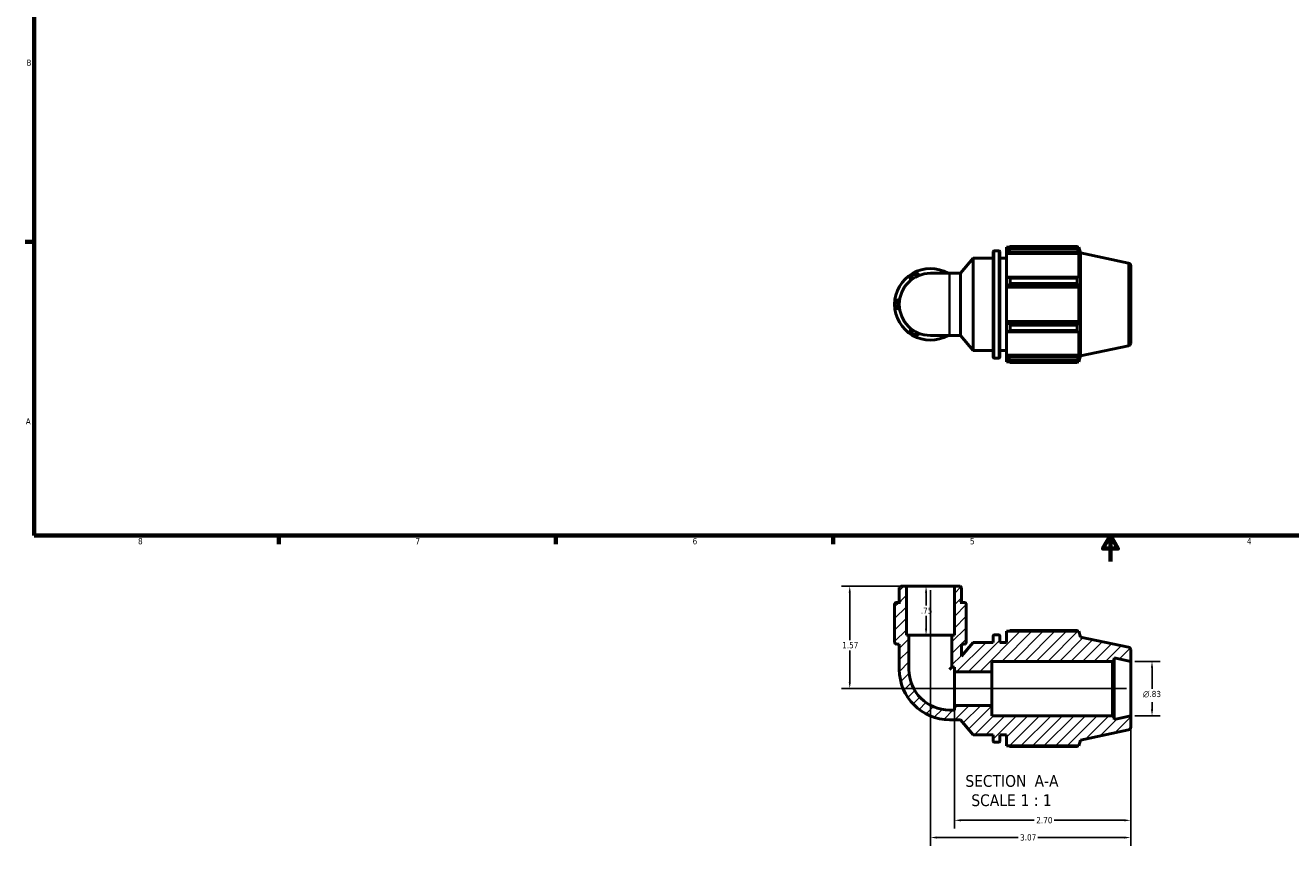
# Model space of a CAD drawing. Header units: inches. Extents: x 0.1 to 37.8, y -3.8 to 22.3.
# Tile 1 of 4: x 0.4 to 19.8, y -3.8 to 8.8. Entities that reach past the tile are written whole.
import ezdxf

# ---------------------------------------------------------------- set-up
doc = ezdxf.new("R2010")
doc.units = ezdxf.units.IN
doc.header["$MEASUREMENT"] = 0
for name, color, linetype, lineweight in [('Border (ANSI)', 7, 'Continuous', 70), ('Dimension (ANSI)', 7, 'Continuous', 25), ('Hatch (ANSI)', 7, 'Continuous', 18), ('Symbol (ANSI)', 7, 'Continuous', 25), ('Visible (ANSI)', 7, 'Continuous', 50), ('Visible Narrow (ANSI)', 7, 'Continuous', 35)]:
    doc.layers.add(name, color=color, linetype=linetype, lineweight=lineweight)
doc.styles.add('Label Text (ANSI)', font='tahoma.ttf')
doc.styles.add('Note Text (ANSI)', font='tahoma.ttf')
doc.dimstyles.new('Default (ANSI)', dxfattribs={"dimtxt": 0.09448818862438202, "dimasz": 0.09842519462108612, "dimexe": 0.125, "dimexo": 0.0625, "dimgap": 0.03149606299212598, "dimtad": 0, "dimtih": 1, "dimtoh": 1, "dimrnd": 1e-08, "dimzin": 4, "dimdsep": 46, "dimtxsty": 'Note Text (ANSI)', "dimcen": 0.09, "dimdle": 0.3937007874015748, "dimclrd": 256, "dimclre": 256, "dimclrt": 5, "dimadec": 0, "dimazin": 1, "dimtfac": 1, "dimtofl": 0, "dimtmove": 0, "dimatfit": 3, "dimfxl": 1, "dimtolj": 1, "dimtzin": 4, "dimlwd": -1, "dimlwe": -1, "dimarcsym": 0})

# ---------------------------------------------------------------- blocks, each defined once
blk = doc.blocks.new('Borders Default Border')
at = {"layer": 'Border (ANSI)'}
for p, q in [((0.4999999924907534, 5.500000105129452), (0.3655118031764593, 5.500000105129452)), ((4.250000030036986, 0.9999999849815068), (4.250000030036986, 0.8655118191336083)), ((8.500000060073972, 0.9999999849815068), (8.500000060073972, 0.8655118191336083)), ((12.7499993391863, 0.9999999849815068), (12.7499993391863, 0.8655118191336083))]:
    blk.add_line(p, q, dxfattribs=at)
at = {"layer": 'Border (ANSI)', "flags": 128}
for points in [[(0.4999999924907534, 0.9999999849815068), (0.4999999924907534, 21.00000006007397), (33.49999855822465, 21.00000006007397), (33.49999855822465, 0.9999999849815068), (0.4999999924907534, 0.9999999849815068)], [(17.00000012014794, 0.6000000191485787), (17.00000012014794, 0.9999999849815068), (16.88453043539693, 0.8000000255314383), (17.11546980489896, 0.8000000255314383), (17.00000012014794, 0.9999999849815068)]]:
    blk.add_lwpolyline(points, dxfattribs=at)
at = {"layer": 'Border (ANSI)', "color": 5, "true_color": 0x0000ff, "char_height": 0.09448818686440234, "attachment_point": 7, "style": 'Note Text (ANSI)'}
for s, insert in [('B', (0.3839194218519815, 8.202755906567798)), ('A', (0.3725641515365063, 2.702755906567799)), ('8', (2.09415882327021, 0.8633678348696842)), ('7', (6.345746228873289, 0.8655118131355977)), ('6', (10.59483913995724, 0.8635209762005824)), ('5', (14.84733363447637, 0.8635209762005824)), ('4', (19.0920422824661, 0.8655118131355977))]:
    blk.add_mtext(s, dxfattribs=dict(at, insert=insert))
blk = doc.blocks.new('*D7')
at = {"layer": 'Defpoints', "color": 0, "transparency": 16777216}
for p in [(14.24086986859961, 0.2225092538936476), (14.17441586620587, -0.5274907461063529), (14.24086986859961, -0.5274907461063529)]:
    blk.add_point(p, dxfattribs=at)
at = {"layer": 'Dimension (ANSI)', "transparency": 16777216}
for p, q in [((14.17441586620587, 0.1240840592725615), (14.17441586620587, -0.07276699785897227)), ((14.17441586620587, -0.4290655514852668), (14.17441586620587, -0.2322144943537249))]:
    blk.add_line(p, q, dxfattribs=at)
for points in [[(14.15801166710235, 0.1240840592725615), (14.19082006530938, 0.1240840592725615), (14.17441586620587, 0.2225092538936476)], [(14.15801166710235, -0.4290655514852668), (14.19082006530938, -0.4290655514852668), (14.17441586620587, -0.5274907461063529)]]:
    blk.add_solid(points, dxfattribs=at)
at = {"layer": 'Dimension (ANSI)', "color": 5, "transparency": 16777216, "insert": (14.09322202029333, -0.1042630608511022), "char_height": 0.09448818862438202, "attachment_point": 1, "style": 'Note Text (ANSI)'}
blk.add_mtext('\\A1;.75', dxfattribs=at)
blk = doc.blocks.new('*D8')
at = {"layer": 'Defpoints', "color": 0, "transparency": 16777216}
for p in [(14.2408698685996, 0.2225092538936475), (17.3108698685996, -1.764813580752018), (14.2408698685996, -3.630955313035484)]:
    blk.add_point(p, dxfattribs=at)
at = {"layer": 'Dimension (ANSI)', "transparency": 16777216}
for p, q in [((14.2408698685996, 0.1600092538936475), (14.2408698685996, -3.755955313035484)), ((17.3108698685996, -1.827313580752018), (17.3108698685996, -3.755955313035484)), ((14.33929506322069, -3.630955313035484), (15.58370940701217, -3.630955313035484)), ((17.21244467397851, -3.630955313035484), (15.88803033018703, -3.630955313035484))]:
    blk.add_line(p, q, dxfattribs=at)
for points in [[(14.33929506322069, -3.61455111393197), (14.33929506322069, -3.647359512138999), (14.2408698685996, -3.630955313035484)], [(17.21244467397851, -3.61455111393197), (17.21244467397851, -3.647359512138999), (17.3108698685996, -3.630955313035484)]]:
    blk.add_solid(points, dxfattribs=at)
at = {"layer": 'Dimension (ANSI)', "color": 5, "transparency": 16777216, "insert": (15.61520547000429, -3.581744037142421), "char_height": 0.09448818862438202, "attachment_point": 1, "style": 'Note Text (ANSI)'}
blk.add_mtext('\\A1;3.07', dxfattribs=at)
blk = doc.blocks.new('*D9')
at = {"layer": 'Defpoints', "color": 0, "transparency": 16777216}
for p in [(14.60883277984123, -1.604217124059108), (17.3108698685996, -1.764813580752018), (17.3108698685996, -3.366822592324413)]:
    blk.add_point(p, dxfattribs=at)
at = {"layer": 'Dimension (ANSI)', "transparency": 16777216}
for p, q in [((14.60883277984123, -1.666717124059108), (14.60883277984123, -3.491822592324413)), ((17.3108698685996, -1.827313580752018), (17.3108698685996, -3.491822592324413)), ((14.70725797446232, -3.366822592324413), (15.83227523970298, -3.366822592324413)), ((17.21244467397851, -3.366822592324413), (16.1352635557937, -3.366822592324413))]:
    blk.add_line(p, q, dxfattribs=at)
for points in [[(14.70725797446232, -3.350418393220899), (14.70725797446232, -3.383226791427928), (14.60883277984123, -3.366822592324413)], [(17.21244467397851, -3.350418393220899), (17.21244467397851, -3.383226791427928), (17.3108698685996, -3.366822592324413)]]:
    blk.add_solid(points, dxfattribs=at)
at = {"layer": 'Dimension (ANSI)', "color": 5, "transparency": 16777216, "insert": (15.86377130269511, -3.31761131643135), "char_height": 0.09448818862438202, "attachment_point": 1, "style": 'Note Text (ANSI)'}
blk.add_mtext('\\A1;2.70', dxfattribs=at)
blk = doc.blocks.new('*D10')
at = {"layer": 'Defpoints', "color": 0, "transparency": 16777216}
for p in [(17.31086986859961, -0.9301679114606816), (17.31086986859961, -1.764813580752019), (17.6375523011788, -1.764813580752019)]:
    blk.add_point(p, dxfattribs=at)
at = {"layer": 'Dimension (ANSI)', "transparency": 16777216}
for p, q in [((17.37336986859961, -0.9301679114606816), (17.7625523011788, -0.9301679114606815)), ((17.6375523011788, -1.028593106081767), (17.6375523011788, -1.351201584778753)), ((17.6375523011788, -1.666388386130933), (17.6375523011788, -1.556378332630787)), ((17.37336986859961, -1.764813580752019), (17.7625523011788, -1.764813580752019))]:
    blk.add_line(p, q, dxfattribs=at)
for points in [[(17.62114810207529, -1.028593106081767), (17.65395650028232, -1.028593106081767), (17.6375523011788, -0.9301679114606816)], [(17.62114810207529, -1.666388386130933), (17.65395650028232, -1.666388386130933), (17.6375523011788, -1.764813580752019)]]:
    blk.add_solid(points, dxfattribs=at)
at = {"layer": 'Dimension (ANSI)', "color": 5, "transparency": 16777216, "insert": (17.49956723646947, -1.382697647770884), "char_height": 0.09448818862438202, "attachment_point": 1, "style": 'Note Text (ANSI)'}
blk.add_mtext('\\A1;{\\fAIGDT|b0|i0;\\H0.0945;\\ln}\\fTahoma|b0|i0;\\H0.0945;.83', dxfattribs=at)
blk = doc.blocks.new('*D11')
at = {"layer": 'Defpoints', "color": 0, "transparency": 16777216}
for p in [(13.87411790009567, 0.2225092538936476), (13.00415020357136, -1.347490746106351), (17.31086986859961, -1.34749074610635)]:
    blk.add_point(p, dxfattribs=at)
at = {"layer": 'Dimension (ANSI)', "transparency": 16777216}
for p, q in [((13.81161790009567, 0.2225092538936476), (12.87915020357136, 0.2225092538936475)), ((13.00415020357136, 0.1240840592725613), (13.00415020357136, -0.6026083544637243)), ((13.00415020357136, -1.249065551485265), (13.00415020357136, -0.7623731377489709)), ((17.24836986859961, -1.34749074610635), (12.87915020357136, -1.347490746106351))]:
    blk.add_line(p, q, dxfattribs=at)
for points in [[(12.98774600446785, 0.1240840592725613), (13.02055440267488, 0.1240840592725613), (13.00415020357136, 0.2225092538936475)], [(12.98774600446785, -1.249065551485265), (13.02055440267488, -1.249065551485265), (13.00415020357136, -1.347490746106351)]]:
    blk.add_solid(points, dxfattribs=at)
at = {"layer": 'Dimension (ANSI)', "color": 5, "transparency": 16777216, "insert": (12.88757881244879, -0.6341044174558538), "char_height": 0.09448818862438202, "attachment_point": 1, "style": 'Note Text (ANSI)'}
blk.add_mtext('\\A1;1.57', dxfattribs=at)

msp = doc.modelspace()

# ---------------------------------------------------------------- hatches: boundary and pattern name
at = {"layer": 'Hatch (ANSI)'}
h = msp.add_hatch(dxfattribs=at)
h.set_pattern_fill('ANSI31', color=256, scale=0.9999999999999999, style=0)
h.set_pattern_definition([(45, (0, 0), (-0.08838834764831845, 0.08838834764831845), [])])
edge = h.paths.add_edge_path()
edge.add_line((14.60762183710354, -0.5274907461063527), (14.57094664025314, -0.5274907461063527))
edge.add_line((14.57094664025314, -0.5274907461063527), (14.57094664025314, -1.017413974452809))
edge.add_line((14.57094664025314, -1.017413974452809), (14.60883277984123, -1.017413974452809))
edge.add_line((14.60883277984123, -1.017413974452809), (14.60883277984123, -1.090764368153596))
edge.add_line((14.60883277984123, -1.090764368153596), (15.1808698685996, -1.090764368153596))
edge.add_line((15.1808698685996, -1.090764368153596), (15.1808698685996, -0.9301679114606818))
edge.add_line((15.1808698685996, -0.9301679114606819), (17.02999716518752, -0.9301679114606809))
edge.add_line((17.02999716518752, -0.9301679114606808), (17.05503653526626, -0.905128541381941))
edge.add_line((17.05503653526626, -0.9051285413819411), (17.05503653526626, -0.8757888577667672))
edge.add_line((17.05503653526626, -0.8757888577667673), (17.3108698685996, -0.9301679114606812))
edge.add_line((17.3108698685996, -0.9301679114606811), (17.3108698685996, -0.7553006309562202))
edge.add_ellipse((17.26913758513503, -0.75530063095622), major_axis=(2.622574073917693e-16, 0.04173228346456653), ratio=1, start_angle=270, end_angle=348.0000000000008)
edge.add_line((17.27781421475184, -0.7144802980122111), (16.5433698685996, -0.558369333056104))
edge.add_line((16.5433698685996, -0.558369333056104), (16.51421528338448, -0.4686407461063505))
edge.add_line((16.51421528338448, -0.4686407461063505), (15.4074698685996, -0.4686407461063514))
edge.add_line((15.4074698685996, -0.4686407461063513), (15.4074698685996, -0.6387407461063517))
edge.add_line((15.4074698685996, -0.6387407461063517), (15.30513653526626, -0.6387407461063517))
edge.add_line((15.30513653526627, -0.6387407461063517), (15.30513653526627, -0.5420336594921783))
edge.add_ellipse((15.28844362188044, -0.5420336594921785), major_axis=(-1.748382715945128e-16, 0.0166929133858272), ratio=1, start_angle=270, end_angle=359.9999999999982)
edge.add_line((15.28844362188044, -0.5253407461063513), (15.21949611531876, -0.5253407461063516))
edge.add_ellipse((15.21949611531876, -0.5420336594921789), major_axis=(-0.0166929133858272, -1.748382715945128e-16), ratio=1, start_angle=270, end_angle=359.9999999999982)
edge.add_line((15.20280320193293, -0.5420336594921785), (15.20280320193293, -0.6387407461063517))
edge.add_line((15.20280320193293, -0.6387407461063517), (14.89580320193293, -0.6387407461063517))
edge.add_line((14.89580320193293, -0.6387407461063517), (14.71764742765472, -0.8510585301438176))
edge.add_line((14.71764742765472, -0.8510585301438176), (14.71764742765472, -0.6649907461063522))
edge.add_line((14.71764742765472, -0.6649907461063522), (14.76055740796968, -0.6649907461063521))
edge.add_ellipse((14.76055740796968, -0.636384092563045), major_axis=(0.0286066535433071, 8.741913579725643e-17), ratio=1, start_angle=270, end_angle=359.9999999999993)
edge.add_line((14.78916406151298, -0.6363840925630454), (14.78916406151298, -0.6024907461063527))
edge.add_line((14.78916406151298, -0.6024907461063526), (14.78916406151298, -0.5274907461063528))
edge.add_line((14.78916406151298, -0.5274907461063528), (14.78916406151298, -0.05609739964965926))
edge.add_ellipse((14.76055740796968, -0.05609739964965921), major_axis=(-2.923386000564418e-42, 0.02860665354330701), ratio=1, start_angle=270, end_angle=360)
edge.add_line((14.76055740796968, -0.02749074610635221), (14.69796238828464, -0.02749074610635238))
edge.add_line((14.69796238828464, -0.02749074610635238), (14.71764742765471, -0.007805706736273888))
edge.add_line((14.71764742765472, -0.007805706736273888), (14.71764742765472, 0.2005041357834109))
edge.add_line((14.71764742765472, 0.2005041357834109), (14.69564230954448, 0.2225092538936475))
edge.add_line((14.69564230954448, 0.2225092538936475), (14.60762183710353, 0.2225092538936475))
edge.add_line((14.60762183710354, 0.2225092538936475), (14.60762183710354, -0.5274907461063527))
edge = h.paths.add_edge_path()
edge.add_line((13.91079309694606, -0.5274907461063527), (13.87411790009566, -0.5274907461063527))
edge.add_line((13.87411790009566, -0.5274907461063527), (13.87411790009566, 0.2225092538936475))
edge.add_line((13.87411790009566, 0.2225092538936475), (13.78609742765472, 0.2225092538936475))
edge.add_line((13.78609742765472, 0.2225092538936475), (13.76409230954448, 0.2005041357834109))
edge.add_line((13.76409230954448, 0.2005041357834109), (13.76409230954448, -0.007805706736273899))
edge.add_line((13.76409230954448, -0.007805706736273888), (13.78377734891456, -0.02749074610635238))
edge.add_line((13.78377734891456, -0.02749074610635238), (13.72118232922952, -0.02749074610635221))
edge.add_ellipse((13.72118232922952, -0.05609739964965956), major_axis=(-0.02860665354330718, -1.748382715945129e-16), ratio=1, start_angle=269.9999999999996, end_angle=359.9999999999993)
edge.add_line((13.69257567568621, -0.05609739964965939), (13.69257567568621, -0.5274907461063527))
edge.add_line((13.69257567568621, -0.5274907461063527), (13.69257567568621, -0.6024907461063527))
edge.add_line((13.69257567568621, -0.6024907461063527), (13.69257567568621, -0.6363840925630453))
edge.add_ellipse((13.72118232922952, -0.636384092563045), major_axis=(1.748382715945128e-16, -0.02860665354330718), ratio=1, start_angle=270.0000000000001, end_angle=359.9999999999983)
edge.add_line((13.72118232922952, -0.6649907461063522), (13.76409230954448, -0.664990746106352))
edge.add_line((13.76409230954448, -0.664990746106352), (13.76409230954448, -1.054089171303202))
edge.add_ellipse((14.53427144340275, -1.054089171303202), major_axis=(1.311287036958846e-16, -0.7701791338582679), ratio=1, start_angle=270, end_angle=360.0000000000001)
edge.add_line((14.53427144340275, -1.82426830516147), (14.70115521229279, -1.82426830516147))
edge.add_line((14.70115521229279, -1.82426830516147), (14.89580320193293, -2.056240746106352))
edge.add_line((14.89580320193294, -2.056240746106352), (15.20280320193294, -2.056240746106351))
edge.add_line((15.20280320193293, -2.056240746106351), (15.20280320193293, -2.152947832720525))
edge.add_ellipse((15.21949611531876, -2.152947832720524), major_axis=(1.748382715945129e-16, -0.01669291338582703), ratio=1, start_angle=270, end_angle=359.9999999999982)
edge.add_line((15.21949611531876, -2.169640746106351), (15.28844362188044, -2.169640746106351))
edge.add_ellipse((15.28844362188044, -2.152947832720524), major_axis=(0.0166929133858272, -6.073004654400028e-47), ratio=1, start_angle=270, end_angle=359.9999999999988)
edge.add_line((15.30513653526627, -2.152947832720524), (15.30513653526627, -2.056240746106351))
edge.add_line((15.30513653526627, -2.056240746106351), (15.4074698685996, -2.056240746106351))
edge.add_line((15.4074698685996, -2.056240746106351), (15.4074698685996, -2.226340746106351))
edge.add_line((15.4074698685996, -2.226340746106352), (16.51421528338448, -2.226340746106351))
edge.add_line((16.51421528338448, -2.22634074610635), (16.5433698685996, -2.136612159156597))
edge.add_line((16.5433698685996, -2.136612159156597), (17.27781421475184, -1.980501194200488))
edge.add_ellipse((17.26913758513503, -1.939680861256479), major_axis=(0.04082033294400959, 0.008676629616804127), ratio=1, start_angle=270, end_angle=347.9999999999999)
edge.add_line((17.3108698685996, -1.939680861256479), (17.3108698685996, -1.764813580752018))
edge.add_line((17.3108698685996, -1.764813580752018), (17.05503653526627, -1.819192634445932))
edge.add_line((17.05503653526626, -1.819192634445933), (17.05503653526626, -1.789852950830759))
edge.add_line((17.05503653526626, -1.789852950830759), (17.02999716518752, -1.764813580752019))
edge.add_line((17.02999716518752, -1.764813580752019), (15.1808698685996, -1.764813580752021))
edge.add_line((15.1808698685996, -1.764813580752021), (15.1808698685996, -1.604217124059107))
edge.add_line((15.1808698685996, -1.604217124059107), (14.60883277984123, -1.604217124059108))
edge.add_line((14.60883277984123, -1.604217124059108), (14.60883277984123, -1.677567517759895))
edge.add_line((14.60883277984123, -1.677567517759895), (14.53427144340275, -1.677567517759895))
edge.add_ellipse((14.53427144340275, -1.054089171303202), major_axis=(-0.6234783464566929, -4.808052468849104e-16), ratio=1, start_angle=0, end_angle=90, ccw=False)
edge.add_line((13.91079309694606, -1.054089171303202), (13.91079309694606, -0.5274907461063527))

# ---------------------------------------------------------------- linework, layer by layer
at = {"layer": 'Visible (ANSI)'}
for p, q in [((15.46416986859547, 5.432404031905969), (15.46416986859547, 5.398232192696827)), ((15.46416986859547, 5.432404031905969), (16.49272184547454, 5.432404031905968)), ((16.49272184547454, 5.398232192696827), (16.49272184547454, 5.432404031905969)), ((14.70115521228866, 5.020004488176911), (14.8958032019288, 5.251976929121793)), ((14.8958032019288, 3.834476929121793), (14.8958032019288, 5.251976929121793)), ((14.8958032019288, 5.251976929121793), (15.2028032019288, 5.251976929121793)), ((15.2028032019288, 3.73776984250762), (15.2028032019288, 5.348684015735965)), ((15.21949611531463, 5.365376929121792), (15.28844362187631, 5.365376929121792)), ((15.30513653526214, 5.348684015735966), (15.30513653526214, 3.737769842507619)), ((15.30513653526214, 5.251976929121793), (15.40746986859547, 5.251976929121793)), ((15.40746986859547, 5.422076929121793), (15.40746986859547, 5.390413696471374)), ((15.40746986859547, 5.422076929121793), (15.44769986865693, 5.422076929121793)), ((15.42636986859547, 5.408438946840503), (15.40746986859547, 5.390413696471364)), ((15.40746986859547, 5.331158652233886), (15.40746986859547, 5.390413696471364)), ((15.40746986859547, 5.331158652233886), (15.42636986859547, 5.347923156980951)), ((15.40746986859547, 5.322776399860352), (15.40746986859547, 5.331158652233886)), ((15.40746986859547, 5.322776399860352), (15.40746986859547, 4.953398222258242)), ((15.40746986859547, 5.322776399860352), (16.51421528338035, 5.322776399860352)), ((15.42636986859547, 5.347923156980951), (16.50500380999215, 5.347923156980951)), ((16.49272184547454, 5.398232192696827), (15.46416986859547, 5.398232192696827)), ((16.49807327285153, 5.422076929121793), (16.51421528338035, 5.422076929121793)), ((16.51421528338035, 5.381401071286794), (16.50500380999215, 5.408438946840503)), ((16.50500380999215, 5.347923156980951), (16.51421528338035, 5.322776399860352)), ((16.51421528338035, 5.381401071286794), (16.51421528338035, 5.422076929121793)), ((16.54336986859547, 5.332348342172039), (16.51421528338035, 5.422076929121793)), ((16.51421528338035, 4.949034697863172), (16.51421528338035, 5.322776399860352)), ((16.54336986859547, 3.754105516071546), (16.54336986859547, 5.332348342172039)), ((17.27781421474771, 5.176237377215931), (16.54336986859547, 5.332348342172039)), ((17.31086986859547, 5.135417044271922), (17.31086986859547, 3.951036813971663)), ((14.53427144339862, 5.020004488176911), (14.24086986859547, 5.020004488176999)), ((14.53427144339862, 5.020004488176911), (14.70115521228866, 5.020004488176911)), ((14.70115521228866, 4.066449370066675), (14.70115521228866, 5.020004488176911)), ((15.42636986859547, 4.962125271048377), (15.40746986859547, 4.953398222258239)), ((15.40746986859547, 4.810343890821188), (15.40746986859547, 4.953398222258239)), ((16.50500380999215, 4.962125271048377), (15.42636986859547, 4.962125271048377)), ((15.46416986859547, 4.945707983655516), (15.46416986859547, 4.863209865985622)), ((15.46416986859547, 4.945707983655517), (16.49272184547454, 4.945707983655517)), ((16.49272184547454, 4.863209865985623), (15.46416986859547, 4.863209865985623)), ((16.49272184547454, 4.863209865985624), (16.49272184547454, 4.945707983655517)), ((16.51421528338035, 4.949034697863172), (16.50500380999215, 4.962125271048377)), ((15.40746986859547, 4.810343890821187), (15.42636986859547, 4.816027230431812)), ((15.40746986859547, 4.807502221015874), (15.40746986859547, 4.810343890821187)), ((15.40746986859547, 4.807502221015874), (15.40746986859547, 4.278951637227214)), ((15.40746986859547, 4.807502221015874), (16.51421528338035, 4.807502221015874)), ((15.42636986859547, 4.816027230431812), (16.50500380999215, 4.816027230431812)), ((16.50500380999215, 4.816027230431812), (16.51421528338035, 4.807502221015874)), ((16.51421528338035, 4.278951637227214), (16.51421528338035, 4.807502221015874)), ((15.40746986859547, 4.276109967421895), (15.40746986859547, 4.278951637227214)), ((15.40746986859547, 4.278951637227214), (16.51421528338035, 4.278951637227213)), ((15.40746986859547, 4.133055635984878), (15.40746986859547, 4.276109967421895)), ((15.42636986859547, 4.270426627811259), (15.40746986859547, 4.276109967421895)), ((16.50500380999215, 4.270426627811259), (15.42636986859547, 4.270426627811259)), ((16.51421528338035, 4.278951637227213), (16.50500380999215, 4.270426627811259)), ((15.40746986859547, 4.133055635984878), (15.42636986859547, 4.124328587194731)), ((15.40746986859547, 4.133055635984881), (15.40746986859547, 3.763677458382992)), ((15.42636986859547, 4.124328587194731), (16.50500380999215, 4.124328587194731)), ((15.46416986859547, 4.223243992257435), (15.46416986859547, 4.140745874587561)), ((15.46416986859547, 4.223243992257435), (16.49272184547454, 4.223243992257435)), ((16.49272184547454, 4.140745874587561), (15.46416986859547, 4.140745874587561)), ((16.49272184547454, 4.140745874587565), (16.49272184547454, 4.223243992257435)), ((16.50500380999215, 4.124328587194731), (16.51421528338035, 4.137419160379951)), ((16.51421528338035, 3.763677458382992), (16.51421528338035, 4.137419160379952)), ((14.24086986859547, 4.066449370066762), (14.53427144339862, 4.066449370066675)), ((14.53427144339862, 4.066449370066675), (14.70115521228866, 4.066449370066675)), ((14.70115521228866, 4.066449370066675), (14.8958032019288, 3.834476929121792)), ((17.27781421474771, 3.910216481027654), (16.54336986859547, 3.754105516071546)), ((14.8958032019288, 3.834476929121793), (15.2028032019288, 3.834476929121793)), ((15.21949611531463, 3.721076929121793), (15.28844362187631, 3.721076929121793)), ((15.30513653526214, 3.834476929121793), (15.40746986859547, 3.834476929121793)), ((15.40746986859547, 3.755295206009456), (15.40746986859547, 3.763677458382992)), ((15.40746986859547, 3.763677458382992), (16.51421528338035, 3.763677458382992)), ((15.40746986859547, 3.696040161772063), (15.40746986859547, 3.755295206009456)), ((15.42636986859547, 3.738530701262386), (15.40746986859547, 3.755295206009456)), ((15.40746986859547, 3.696040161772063), (15.42636986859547, 3.678014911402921)), ((15.40746986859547, 3.696040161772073), (15.40746986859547, 3.664376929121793)), ((16.50500380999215, 3.738530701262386), (15.42636986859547, 3.738530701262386)), ((15.46416986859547, 3.688221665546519), (15.46416986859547, 3.654049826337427)), ((15.46416986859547, 3.68822166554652), (16.49272184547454, 3.688221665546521)), ((16.49272184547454, 3.654049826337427), (16.49272184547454, 3.68822166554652)), ((16.51421528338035, 3.763677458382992), (16.50500380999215, 3.738530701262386)), ((16.50500380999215, 3.678014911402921), (16.51421528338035, 3.705052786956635)), ((16.54336986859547, 3.754105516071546), (16.51421528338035, 3.664376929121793)), ((16.51421528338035, 3.664376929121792), (16.51421528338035, 3.705052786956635)), ((15.40746986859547, 3.664376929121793), (15.44769986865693, 3.664376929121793)), ((16.49272184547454, 3.654049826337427), (15.46416986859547, 3.654049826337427)), ((16.49807327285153, 3.664376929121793), (16.51421528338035, 3.664376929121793)), ((13.78609742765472, 0.2225092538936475), (13.76409230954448, 0.2005041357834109)), ((13.76409230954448, 0.2005041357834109), (13.76409230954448, -0.007805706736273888)), ((13.87411790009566, 0.2225092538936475), (13.78609742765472, 0.2225092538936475)), ((13.87411790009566, -0.5274907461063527), (13.87411790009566, 0.2225092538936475)), ((14.60762183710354, 0.2225092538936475), (13.87411790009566, 0.2225092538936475)), ((14.69564230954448, 0.2225092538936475), (14.60762183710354, 0.2225092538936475)), ((14.60762183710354, 0.2225092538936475), (14.60762183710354, -0.5274907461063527)), ((14.71764742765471, 0.2005041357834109), (14.69564230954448, 0.2225092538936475)), ((14.71764742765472, -0.007805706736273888), (14.71764742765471, 0.2005041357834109)), ((13.69257567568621, -0.05609739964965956), (13.69257567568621, -0.5274907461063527)), ((13.78377734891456, -0.02749074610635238), (13.72118232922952, -0.02749074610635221)), ((13.76409230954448, -0.007805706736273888), (13.78377734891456, -0.02749074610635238)), ((14.69796238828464, -0.02749074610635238), (14.71764742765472, -0.007805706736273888)), ((14.76055740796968, -0.02749074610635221), (14.69796238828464, -0.02749074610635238)), ((14.78916406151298, -0.5274907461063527), (14.78916406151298, -0.05609739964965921)), ((13.69257567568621, -0.5274907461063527), (13.69257567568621, -0.6024907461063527)), ((13.91079309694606, -0.5274907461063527), (13.87411790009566, -0.5274907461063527)), ((13.91079309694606, -1.054089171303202), (13.91079309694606, -0.5274907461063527)), ((14.57094664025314, -0.5274907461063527), (13.91079309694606, -0.5274907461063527)), ((14.60762183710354, -0.5274907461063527), (14.57094664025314, -0.5274907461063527)), ((14.57094664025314, -0.5274907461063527), (14.57094664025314, -1.017413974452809)), ((14.78916406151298, -0.6024907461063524), (14.78916406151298, -0.5274907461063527)), ((15.20280320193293, -0.5420336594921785), (15.20280320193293, -0.6387407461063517)), ((15.28844362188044, -0.5253407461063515), (15.21949611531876, -0.5253407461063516)), ((15.30513653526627, -0.6387407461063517), (15.30513653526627, -0.5420336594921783)), ((16.51421528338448, -0.4686407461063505), (15.4074698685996, -0.4686407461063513)), ((15.4074698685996, -0.4686407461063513), (15.4074698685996, -0.6387407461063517)), ((16.49272184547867, -0.4583136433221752), (15.4641698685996, -0.4583136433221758)), ((16.5433698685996, -0.558369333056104), (16.51421528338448, -0.4686407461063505)), ((17.27781421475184, -0.7144802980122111), (16.5433698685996, -0.558369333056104)), ((13.69257567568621, -0.6024907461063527), (13.69257567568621, -0.6363840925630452)), ((13.72118232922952, -0.6649907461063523), (13.76409230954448, -0.664990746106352)), ((13.76409230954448, -0.664990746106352), (13.76409230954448, -1.054089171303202)), ((14.89580320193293, -0.6387407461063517), (14.71764742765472, -0.8510585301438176)), ((14.71764742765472, -0.8510585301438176), (14.71764742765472, -0.6649907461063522)), ((14.71764742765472, -0.6649907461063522), (14.76055740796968, -0.6649907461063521)), ((14.78916406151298, -0.6363840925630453), (14.78916406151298, -0.6024907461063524)), ((15.20280320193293, -0.6387407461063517), (14.89580320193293, -0.6387407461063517)), ((15.4074698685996, -0.6387407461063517), (15.30513653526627, -0.6387407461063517)), ((17.3108698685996, -0.9301679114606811), (17.3108698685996, -0.7553006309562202)), ((15.1808698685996, -1.090764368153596), (15.1808698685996, -0.9301679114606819)), ((15.1808698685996, -0.9301679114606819), (17.02999716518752, -0.9301679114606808)), ((17.02999716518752, -0.9301679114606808), (17.05503653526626, -0.905128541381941)), ((17.02999716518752, -0.9301679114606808), (17.02999716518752, -1.764813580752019)), ((17.05503653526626, -0.905128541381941), (17.05503653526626, -0.8757888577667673)), ((17.05503653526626, -0.8757888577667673), (17.3108698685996, -0.9301679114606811)), ((17.05503653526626, -1.789852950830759), (17.05503653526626, -0.9051285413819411)), ((17.3108698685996, -1.764813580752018), (17.3108698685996, -0.9301679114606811)), ((14.57094664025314, -1.017413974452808), (14.53427144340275, -1.054089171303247)), ((14.57094664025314, -1.017413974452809), (14.60883277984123, -1.017413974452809)), ((14.60883277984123, -1.017413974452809), (14.60883277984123, -1.090764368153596)), ((14.60883277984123, -1.090764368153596), (15.1808698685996, -1.090764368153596)), ((14.60883277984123, -1.604217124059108), (14.60883277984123, -1.090764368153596)), ((15.1808698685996, -1.604217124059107), (15.1808698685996, -1.090764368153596)), ((14.60883277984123, -1.677567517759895), (14.53427144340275, -1.677567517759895)), ((15.1808698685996, -1.604217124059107), (14.60883277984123, -1.604217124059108)), ((14.60883277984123, -1.604217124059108), (14.60883277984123, -1.677567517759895)), ((15.1808698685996, -1.764813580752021), (15.1808698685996, -1.604217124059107)), ((14.53427144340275, -1.82426830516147), (14.70115521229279, -1.82426830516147)), ((14.70115521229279, -1.82426830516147), (14.89580320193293, -2.056240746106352)), ((17.02999716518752, -1.764813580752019), (15.1808698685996, -1.764813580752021)), ((17.05503653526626, -1.789852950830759), (17.02999716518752, -1.764813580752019)), ((17.3108698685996, -1.764813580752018), (17.05503653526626, -1.819192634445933)), ((17.05503653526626, -1.819192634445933), (17.05503653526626, -1.789852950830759)), ((17.3108698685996, -1.939680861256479), (17.3108698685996, -1.764813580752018)), ((14.89580320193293, -2.056240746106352), (15.20280320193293, -2.056240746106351)), ((15.20280320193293, -2.056240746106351), (15.20280320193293, -2.152947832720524)), ((15.30513653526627, -2.152947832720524), (15.30513653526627, -2.056240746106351)), ((15.30513653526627, -2.056240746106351), (15.4074698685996, -2.056240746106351)), ((15.4074698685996, -2.056240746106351), (15.4074698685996, -2.226340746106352)), ((16.5433698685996, -2.136612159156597), (17.27781421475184, -1.980501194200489)), ((15.21949611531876, -2.169640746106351), (15.28844362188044, -2.169640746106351)), ((15.4074698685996, -2.226340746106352), (16.51421528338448, -2.22634074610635)), ((15.4641698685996, -2.236667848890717), (16.49272184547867, -2.236667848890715)), ((16.51421528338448, -2.22634074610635), (16.5433698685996, -2.136612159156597))]:
    msp.add_line(p, q, dxfattribs=at)
for centre, radius, start, end in [((15.21949611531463, 5.348684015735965), 0.01669291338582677, 90, 180), ((15.28844362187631, 5.348684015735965), 0.01669291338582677, 0, 90), ((14.24086986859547, 4.543226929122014), 0.5482941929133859, 60.40815420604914, 120), ((17.2691375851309, 5.135417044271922), 0.04173228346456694, 0, 78.00000000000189), ((14.24086986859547, 4.543226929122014), 0.5482941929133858, 120.0000000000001, 180), ((14.24086986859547, 4.54322692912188), 0.4767775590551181, 90, 270), ((14.00248108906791, 4.956128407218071), 0.07151663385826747, 25.69877769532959, 214.3012223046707), ((14.47925864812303, 4.956128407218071), 0.0715166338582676, 63.27356338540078, 116.7264366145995), ((13.76409230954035, 4.543226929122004), 0.07151663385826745, 85.69877769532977, 274.3012223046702), ((14.24086986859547, 4.543226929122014), 0.548294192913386, 180, 239.9999999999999), ((14.00248108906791, 4.130325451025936), 0.07151663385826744, 145.6987776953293, 334.30122230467), ((14.24086986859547, 4.543226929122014), 0.5482941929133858, 240, 299.5918457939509), ((14.47925864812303, 4.130325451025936), 0.07151663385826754, 243.2735633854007, 296.7264366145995), ((17.2691375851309, 3.951036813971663), 0.04173228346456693, 281.9999999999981, 0), ((15.21949611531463, 3.73776984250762), 0.01669291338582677, 180, 270), ((15.28844362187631, 3.73776984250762), 0.01669291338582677, 270, 0), ((13.72118232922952, -0.05609739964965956), 0.02860665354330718, 90, 180), ((14.76055740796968, -0.05609739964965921), 0.02860665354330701, 0, 90), ((15.21949611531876, -0.5420336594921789), 0.0166929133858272, 90, 180), ((15.28844362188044, -0.5420336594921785), 0.0166929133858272, 0, 90), ((13.72118232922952, -0.636384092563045), 0.02860665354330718, 180, 270), ((14.76055740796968, -0.636384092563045), 0.0286066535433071, 270, 0), ((17.26913758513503, -0.7553006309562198), 0.04173228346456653, 0, 78.0000000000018), ((14.53427144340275, -1.054089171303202), 0.7701791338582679, 180, 270), ((14.53427144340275, -1.054089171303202), 0.6234783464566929, 180, 270), ((17.26913758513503, -1.939680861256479), 0.04173228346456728, 282.0000000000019, 0), ((15.21949611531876, -2.152947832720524), 0.01669291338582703, 180, 270), ((15.28844362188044, -2.152947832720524), 0.0166929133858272, 270, 0)]:
    msp.add_arc(centre, radius, start, end, dxfattribs=at)
for points, weights in [([(15.46416986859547, 5.432404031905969), (15.44451386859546, 5.42017694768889), (15.42636986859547, 5.408438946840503)], [1.018736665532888, 1.013207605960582, 1.006885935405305]), ([(16.49272184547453, 5.432404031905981), (16.49910846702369, 5.420176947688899), (16.50500380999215, 5.408438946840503)], [1, 1.001969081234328, 1.003122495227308]), ([(15.42636986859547, 5.347923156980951), (15.44451386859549, 5.37256431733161), (15.46416986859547, 5.398232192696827)], [1.006885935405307, 1.013207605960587, 1.018736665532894]), ([(16.50500380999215, 5.347923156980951), (16.49910846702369, 5.372564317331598), (16.49272184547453, 5.398232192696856)], [1.003122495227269, 1.001969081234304, 1]), ([(15.46416986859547, 4.945707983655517), (15.44451386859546, 4.954084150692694), (15.42636986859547, 4.962125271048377)], [1.018736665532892, 1.013207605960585, 1.006885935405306]), ([(15.42636986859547, 4.816027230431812), (15.44451386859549, 4.839137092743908), (15.46416986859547, 4.863209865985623)], [1.006885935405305, 1.013207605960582, 1.018736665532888]), ([(16.49272184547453, 4.945707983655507), (16.49910846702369, 4.954084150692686), (16.50500380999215, 4.962125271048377)], [1, 1.001969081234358, 1.003122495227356]), ([(16.50500380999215, 4.816027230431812), (16.49910846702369, 4.839137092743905), (16.49272184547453, 4.863209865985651)], [1.003122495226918, 1.001969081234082, 1]), ([(15.46416986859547, 4.223243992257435), (15.44451386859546, 4.247316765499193), (15.42636986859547, 4.270426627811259)], [1.018736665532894, 1.013207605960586, 1.006885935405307]), ([(16.49272184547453, 4.223243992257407), (16.49910846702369, 4.247316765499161), (16.50500380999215, 4.270426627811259)], [1, 1.001969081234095, 1.003122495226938]), ([(15.42636986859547, 4.124328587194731), (15.44451386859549, 4.132369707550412), (15.46416986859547, 4.140745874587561)], [1.006885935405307, 1.013207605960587, 1.018736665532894]), ([(16.50500380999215, 4.124328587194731), (16.49910846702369, 4.132369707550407), (16.49272184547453, 4.140745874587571)], [1.003122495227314, 1.001969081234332, 1]), ([(15.46416986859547, 3.68822166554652), (15.44451386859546, 3.713889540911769), (15.42636986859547, 3.738530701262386)], [1.01873666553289, 1.013207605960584, 1.006885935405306]), ([(16.49272184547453, 3.688221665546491), (16.49910846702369, 3.713889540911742), (16.50500380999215, 3.738530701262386)], [1, 1.001969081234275, 1.003122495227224]), ([(15.42636986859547, 3.678014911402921), (15.44451386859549, 3.666276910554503), (15.46416986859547, 3.654049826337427)], [1.006885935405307, 1.013207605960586, 1.018736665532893]), ([(16.50500380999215, 3.678014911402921), (16.49910846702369, 3.666276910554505), (16.49272184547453, 3.654049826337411)], [1.003122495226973, 1.001969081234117, 1]), ([(15.44769986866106, -0.4686407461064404), (15.4557960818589, -0.4635225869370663), (15.4641698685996, -0.4583136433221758)], [1.013866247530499, 1.016373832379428, 1.018736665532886]), ([(16.49807327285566, -0.4686407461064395), (16.49544265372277, -0.4635225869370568), (16.49272184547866, -0.458313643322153)], [1.00152812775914, 1.000837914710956, 1]), ([(15.4641698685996, -2.236667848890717), (15.4557960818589, -2.231458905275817), (15.44769986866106, -2.22634074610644)], [1.018736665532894, 1.016373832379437, 1.013866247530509]), ([(16.49272184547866, -2.23666784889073), (16.49544265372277, -2.231458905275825), (16.49807327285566, -2.226340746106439)], [1, 1.00083791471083, 1.00152812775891])]:
    msp.add_rational_spline(points, weights, degree=2, dxfattribs=at)
at = {"layer": 'Visible Narrow (ANSI)'}
for p, q in [((15.21949611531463, 5.355254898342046), (15.21949611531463, 3.731198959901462)), ((15.28844362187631, 3.731198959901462), (15.28844362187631, 5.355254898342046)), ((17.27781421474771, 3.918009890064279), (17.27781421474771, 5.168443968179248)), ((14.53427144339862, 4.07231929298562), (14.53427144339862, 5.014134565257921))]:
    msp.add_line(p, q, dxfattribs=at)
for centre, radius, start, end in [((14.00248108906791, 4.956128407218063), 0.04290998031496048, 36.67873705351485, 203.3212629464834), ((13.76409230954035, 4.543226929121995), 0.04290998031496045, 96.6787370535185, 263.3212629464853), ((14.00248108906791, 4.130325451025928), 0.04290998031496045, 156.6787370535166, 323.3212629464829)]:
    msp.add_arc(centre, radius, start, end, dxfattribs=at)

# ---------------------------------------------------------------- block references
msp.add_blockref('Borders Default Border', (0, 0))

# ---------------------------------------------------------------- texts
at = {"layer": 'Symbol (ANSI)', "char_height": 0.1799999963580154, "attachment_point": 7, "style": 'Label Text (ANSI)'}
for s, insert in [('SECTION', (14.77635214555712, -2.85661413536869)), (' A-A', (15.76982648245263, -2.852821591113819)), ('SCALE', (14.86766491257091, -3.152395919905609)), (' 1 : 1', (15.55540187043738, -3.149186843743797))]:
    msp.add_mtext(s, dxfattribs=dict(at, insert=insert))

# ---------------------------------------------------------------- dimensions: what is measured, and where the dimension line sits
at = {"layer": 'Dimension (ANSI)'}
for base, p1, p2, angle, override, picture, middle in [((13.00415020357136, -1.347490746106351), (13.87411790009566, 0.2225092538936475), (17.3108698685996, -1.34749074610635), 270, {"dimgap": 0.03149606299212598, "dimdec": 2, "dimtol": 0, "dimlim": 0, "dimtp": 0, "dimtm": -0, "dimtdec": 2, "dimatfit": 1}, '*D11', (13.00415020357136, -0.6824907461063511)), ((14.17441586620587, -0.5274907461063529), (14.2408698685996, 0.2225092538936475), (14.2408698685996, -0.5274907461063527), 270, {"dimgap": 0.03149606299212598, "dimdec": 2, "dimse1": 1, "dimse2": 1, "dimtol": 0, "dimlim": 0, "dimtp": 0, "dimtm": -0, "dimtdec": 2, "dimatfit": 1}, '*D7', (14.17441586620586, -0.1524907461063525)), ((14.2408698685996, -3.630955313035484), (17.3108698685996, -1.764813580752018), (14.2408698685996, 0.2225092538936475), 180, {"dimgap": 0.03149606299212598, "dimtih": 0, "dimtoh": 0, "dimdec": 2, "dimtol": 0, "dimlim": 0, "dimtp": 0, "dimtm": -0, "dimtdec": 2, "dimatfit": 1}, '*D8', (15.7358698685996, -3.630955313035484)), ((17.3108698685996, -3.366822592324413), (14.60883277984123, -1.604217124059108), (17.3108698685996, -1.764813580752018), 180, {"dimgap": 0.03149606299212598, "dimtih": 0, "dimtoh": 0, "dimdec": 2, "dimtol": 0, "dimlim": 0, "dimtp": 0, "dimtm": -0, "dimtdec": 2, "dimatfit": 1}, '*D9', (15.98376939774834, -3.366822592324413))]:
    dim = msp.add_linear_dim(base=base, p1=p1, p2=p2, angle=angle, dimstyle='Default (ANSI)', override=override, dxfattribs=at)
    dim.commit()
    dim.dimension.update_dxf_attribs({"geometry": picture, "text_midpoint": middle, "dimtype": 160})
dim = msp.add_linear_dim(base=(17.6375523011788, -1.764813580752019), p1=(17.3108698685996, -0.9301679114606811), p2=(17.3108698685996, -1.764813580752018), angle=90, text='{\\fAIGDT|b0|i0;\\H0.0945;\\ln}\\fTahoma|b0|i0;\\H0.0945;<>', dimstyle='Default (ANSI)', override={"dimgap": 0.03149606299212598, "dimdec": 2, "dimtol": 0, "dimlim": 0, "dimtp": 0, "dimtm": -0, "dimtdec": 2, "dimatfit": 1}, dxfattribs=at)
dim.commit()
dim.dimension.update_dxf_attribs({"geometry": '*D10', "text_midpoint": (17.6375523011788, -1.453789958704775), "dimtype": 160})

doc.saveas('drawing.dxf')
